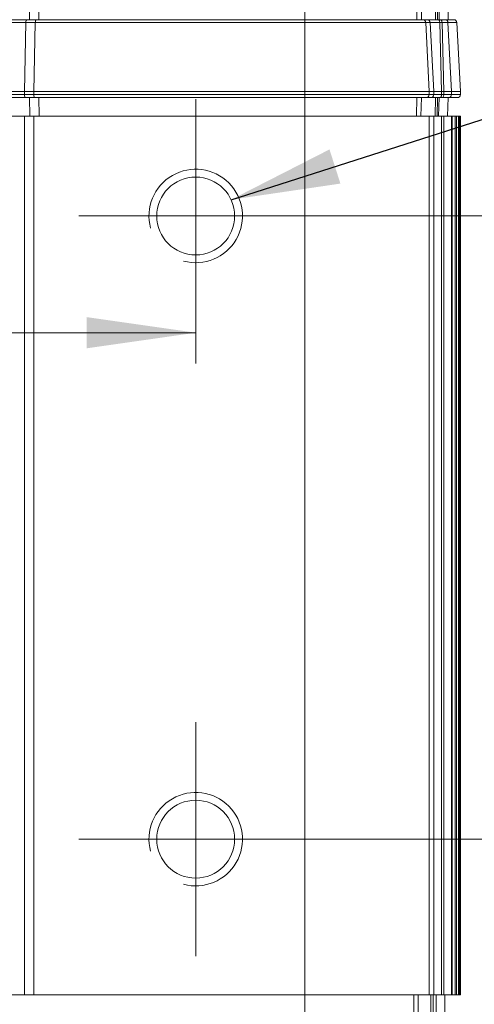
# Model space of a CAD drawing. Header units: millimetres. Extents: x 5 to 415, y 5 to 292.
# Tile 15 of 31: x 201 to 216, y 97 to 128. Entities that reach past the tile are written whole.
import ezdxf

# ---------------------------------------------------------------- set-up
doc = ezdxf.new("R2010")
doc.units = ezdxf.units.MM
doc.styles.add('SLDTEXTSTYLE0', font='TXT', dxfattribs={"width": 0.75})
doc.dimstyles.new('SLDDIMSTYLE1', dxfattribs={"dimtxt": 3.5, "dimasz": 3.5, "dimexe": 0, "dimexo": 0.0625, "dimgap": 0.875, "dimtad": 1, "dimdec": 1, "dimrnd": 1e-09, "dimzin": 12, "dimdsep": 46, "dimtxsty": 'SLDTEXTSTYLE0', "dimsah": 1, "dimcen": 0.09, "dimadec": 0, "dimazin": 3, "dimtfac": 1, "dimtofl": 0, "dimtmove": 0, "dimatfit": 3, "dimfxl": 1, "dimfrac": 2, "dimtolj": 1, "dimtzin": 12, "dimarcsym": 0})
doc.dimstyles.new('SLDDIMSTYLE3', dxfattribs={"dimtxt": 3.5, "dimasz": 3.5, "dimexe": 0, "dimexo": 0.0625, "dimgap": 0.875, "dimtad": 1, "dimrnd": 1e-09, "dimzin": 12, "dimdsep": 46, "dimtxsty": 'SLDTEXTSTYLE0', "dimsah": 1, "dimcen": 0.09, "dimadec": 0, "dimazin": 3, "dimtol": 1, "dimtp": 0.1, "dimtm": 0.1, "dimtfac": 1, "dimtdec": 1, "dimtmove": 0, "dimatfit": 0, "dimfxl": 1, "dimfrac": 2, "dimtolj": 1, "dimarcsym": 0})
doc.dimstyles.new('SLDDIMSTYLE4', dxfattribs={"dimtxt": 3.5, "dimasz": 3.5, "dimexe": 0, "dimexo": 0.0625, "dimgap": 0.875, "dimtad": 1, "dimrnd": 1e-09, "dimzin": 12, "dimdsep": 46, "dimtxsty": 'SLDTEXTSTYLE0', "dimsah": 1, "dimcen": 0.09, "dimadec": 0, "dimazin": 3, "dimtol": 1, "dimtp": 0.1, "dimtm": 0.1, "dimtfac": 1, "dimtdec": 1, "dimtofl": 0, "dimtmove": 0, "dimatfit": 3, "dimfxl": 1, "dimfrac": 2, "dimtolj": 1, "dimarcsym": 0})
doc.dimstyles.new('SLDDIMSTYLE5', dxfattribs={"dimtxt": 0.18, "dimasz": 3.5, "dimexe": 0, "dimexo": 0.0625, "dimgap": 0, "dimtad": 0, "dimtih": 1, "dimtoh": 1, "dimdec": 0, "dimrnd": 1e-09, "dimzin": 0, "dimdsep": 46, "dimtxsty": 'Standard', "dimsah": 1, "dimcen": 0.09, "dimadec": 0, "dimazin": 0, "dimtfac": 3.5, "dimtdec": 0, "dimtofl": 0, "dimtmove": 0, "dimatfit": 3, "dimfxl": 1, "dimfrac": 2, "dimtolj": 1, "dimtzin": 0, "dimarcsym": 0})

# ---------------------------------------------------------------- blocks, each defined once
blk = doc.blocks.new('_D_8')
at = {"color": 7, "linetype": 'Continuous', "lineweight": 0}
for p, q in [((224.334, 121.994), (224.334, 128.494)), ((207.648, 121.994), (225.324, 121.994)), ((224.334, 101.994), (224.334, 121.994)), ((207.648, 101.994), (225.324, 101.994)), ((224.334, 101.994), (224.334, 95.494))]:
    blk.add_line(p, q, dxfattribs=at)
for points in [[(224.334, 121.994), (224.834, 125.494), (223.834, 125.494)], [(224.334, 101.994), (223.834, 98.494), (224.834, 98.494)]]:
    blk.add_solid(points, dxfattribs=at)
at = {"color": 7, "linetype": 'Continuous', "lineweight": 0, "attachment_point": 1, "rotation": 90, "style": 'SLDTEXTSTYLE0'}
for s, insert, char_height in [('±0,1', (220.884, 112.067), 2.45), ('20', (219.822, 105.602), 3.5)]:
    blk.add_mtext(s, dxfattribs=dict(at, insert=insert, char_height=char_height))
blk = doc.blocks.new('_D_9')
at = {"color": 7, "linetype": 'Continuous', "lineweight": 0}
for p, q in [((169.657, 121.003), (169.657, 117.257)), ((206.657, 121.003), (206.657, 117.257)), ((169.657, 118.248), (146.573, 118.248)), ((206.657, 118.248), (169.657, 118.248))]:
    blk.add_line(p, q, dxfattribs=at)
for points in [[(169.657, 118.248), (173.157, 117.748), (173.157, 118.748)], [(206.657, 118.248), (203.157, 118.748), (203.157, 117.748)]]:
    blk.add_solid(points, dxfattribs=at)
at = {"color": 7, "linetype": 'Continuous', "lineweight": 0, "attachment_point": 1, "style": 'SLDTEXTSTYLE0'}
for s, insert, char_height in [('37', (146.573, 122.759), 3.5), ('±0,1', (153.038, 121.698), 2.45)]:
    blk.add_mtext(s, dxfattribs=dict(at, insert=insert, char_height=char_height))
blk = doc.blocks.new('_D_11')
at = {"color": 7, "linetype": 'Continuous', "lineweight": 0}
for p, q in [((178.648, 157.494), (225.324, 157.494)), ((224.334, 157.494), (224.334, 121.994)), ((211.398, 121.994), (225.324, 121.994))]:
    blk.add_line(p, q, dxfattribs=at)
for points in [[(224.334, 157.494), (223.834, 153.994), (224.834, 153.994)], [(224.334, 121.994), (224.834, 125.494), (223.834, 125.494)]]:
    blk.add_solid(points, dxfattribs=at)
at = {"color": 7, "linetype": 'Continuous', "lineweight": 0, "insert": (219.822, 135.218), "char_height": 3.5, "attachment_point": 1, "rotation": 90, "style": 'SLDTEXTSTYLE0'}
blk.add_mtext('35,5', dxfattribs=at)
blk = doc.blocks.new('SW_CENTERMARKSYMBOL_0')
at = {"color": 0, "linetype": 'Continuous', "lineweight": 0}
for p, q in [((0, 2.5), (0, 3.75)), ((0, 0), (0, 2.5)), ((-2.5, 0), (-3.75, 0)), ((0, 0), (-2.5, 0)), ((0, 0), (0, -2.5)), ((0, 0), (2.5, 0)), ((2.5, 0), (3.75, 0)), ((0, -2.5), (0, -3.75))]:
    blk.add_line(p, q, dxfattribs=at)
blk = doc.blocks.new('SW_CENTERMARKSYMBOL_3')
at = {"color": 0, "linetype": 'Continuous', "lineweight": 0}
for p, q in [((0, 2.5), (0, 3.75)), ((0, 0), (0, 2.5)), ((-2.5, 0), (-3.75, 0)), ((0, 0), (-2.5, 0)), ((0, 0), (0, -2.5)), ((0, 0), (2.5, 0)), ((2.5, 0), (3.75, 0)), ((0, -2.5), (0, -3.75))]:
    blk.add_line(p, q, dxfattribs=at)

msp = doc.modelspace()

# ---------------------------------------------------------------- linework, layer by layer
at = {"color": 7, "linetype": 'Continuous', "lineweight": 15}
for p, q in [((201.327, 128.894), (201.323, 128.294)), ((201.627, 128.894), (201.623, 128.294)), ((210.157, 128.894), (210.157, 128.294)), ((213.745, 128.894), (213.755, 128.294)), ((213.888, 128.894), (213.899, 128.294)), ((214.343, 128.894), (214.348, 128.294)), ((214.415, 128.894), (214.42, 128.294)), ((214.459, 128.894), (214.47, 128.294)), ((214.757, 128.294), (214.747, 128.894)), ((175.068, 128.294), (201.247, 128.294)), ((201.205, 128.199), (175.109, 128.199)), ((201.157, 125.994), (201.205, 128.199)), ((201.505, 128.199), (201.205, 128.199)), ((201.247, 128.294), (201.547, 128.294)), ((201.457, 125.994), (201.505, 128.199)), ((210.157, 128.199), (201.505, 128.199)), ((201.547, 128.294), (210.157, 128.294)), ((210.157, 128.199), (210.157, 128.294)), ((210.157, 128.294), (213.94, 128.294)), ((210.157, 125.994), (210.157, 128.199)), ((214.04, 128.199), (210.157, 128.199)), ((213.94, 128.294), (214.083, 128.294)), ((214.155, 125.994), (214.04, 128.199)), ((214.183, 128.199), (214.04, 128.199)), ((214.083, 128.294), (214.441, 128.294)), ((214.298, 125.994), (214.183, 128.199)), ((214.49, 128.199), (214.183, 128.199)), ((214.441, 128.294), (214.512, 128.294)), ((214.49, 128.199), (214.548, 125.994)), ((214.562, 128.199), (214.49, 128.199)), ((214.512, 128.294), (214.654, 128.294)), ((214.62, 125.994), (214.562, 128.199)), ((214.754, 128.199), (214.562, 128.199)), ((214.654, 128.294), (214.942, 128.294)), ((214.754, 128.199), (214.869, 125.994)), ((215.042, 128.199), (214.754, 128.199)), ((215.042, 128.199), (215.157, 125.994)), ((201.2, 125.794), (175.114, 125.794)), ((175.156, 125.89), (201.159, 125.89)), ((175.157, 125.994), (201.157, 125.994)), ((201.157, 125.994), (201.457, 125.994)), ((201.159, 125.89), (201.157, 125.994)), ((201.159, 125.89), (201.459, 125.89)), ((201.5, 125.794), (201.2, 125.794)), ((201.329, 125.194), (201.323, 125.794)), ((201.457, 125.994), (210.157, 125.994)), ((201.459, 125.89), (201.457, 125.994)), ((201.459, 125.89), (210.157, 125.89)), ((210.157, 125.794), (201.5, 125.794)), ((201.629, 125.194), (201.623, 125.794)), ((210.157, 125.994), (214.155, 125.994)), ((210.157, 125.89), (210.157, 125.994)), ((210.157, 125.89), (214.152, 125.89)), ((210.157, 125.794), (210.157, 125.89)), ((214.052, 125.794), (210.157, 125.794)), ((210.157, 125.194), (210.157, 125.794)), ((213.74, 125.194), (213.755, 125.794)), ((213.883, 125.194), (213.899, 125.794)), ((214.195, 125.794), (214.052, 125.794)), ((214.152, 125.89), (214.155, 125.994)), ((214.152, 125.89), (214.295, 125.89)), ((214.155, 125.994), (214.298, 125.994)), ((214.496, 125.794), (214.195, 125.794)), ((214.295, 125.89), (214.298, 125.994)), ((214.295, 125.89), (214.546, 125.89)), ((214.298, 125.994), (214.548, 125.994)), ((214.34, 125.194), (214.348, 125.794)), ((214.412, 125.194), (214.42, 125.794)), ((214.454, 125.194), (214.47, 125.794)), ((214.568, 125.794), (214.496, 125.794)), ((214.548, 125.994), (214.546, 125.89)), ((214.546, 125.89), (214.618, 125.89)), ((214.548, 125.994), (214.62, 125.994)), ((214.766, 125.794), (214.568, 125.794)), ((214.618, 125.89), (214.62, 125.994)), ((214.618, 125.89), (214.866, 125.89)), ((214.869, 125.994), (214.62, 125.994)), ((214.742, 125.194), (214.757, 125.794)), ((215.054, 125.794), (214.766, 125.794)), ((214.869, 125.994), (214.866, 125.89)), ((214.866, 125.89), (215.154, 125.89)), ((214.869, 125.994), (215.157, 125.994)), ((215.154, 125.89), (215.157, 125.994)), ((201.157, 125.194), (175.157, 125.194)), ((201.157, 96.994), (201.157, 125.194)), ((201.157, 125.194), (201.457, 125.194)), ((201.457, 96.994), (201.457, 125.194)), ((210.157, 125.194), (201.457, 125.194)), ((210.157, 96.994), (210.157, 125.194)), ((210.157, 125.194), (214.155, 125.194)), ((214.155, 96.994), (214.155, 125.194)), ((214.155, 125.194), (214.298, 125.194)), ((214.298, 96.994), (214.298, 125.194)), ((214.298, 125.194), (214.548, 125.194)), ((214.548, 125.194), (214.548, 96.994)), ((214.548, 125.194), (214.62, 125.194)), ((214.62, 96.994), (214.62, 125.194)), ((214.62, 125.194), (214.869, 125.194)), ((214.869, 125.194), (214.869, 96.994)), ((214.891, 125.194), (214.869, 125.194)), ((214.891, 96.994), (214.891, 125.194)), ((214.891, 96.994), (214.891, 125.194)), ((214.891, 125.194), (214.891, 125.194)), ((214.891, 125.194), (214.989, 125.194)), ((214.989, 125.194), (214.989, 96.994)), ((215.03, 125.194), (214.989, 125.194)), ((215.03, 96.994), (215.03, 125.194)), ((215.03, 96.994), (215.03, 125.194)), ((215.03, 125.194), (215.03, 125.194)), ((215.03, 125.194), (215.094, 125.194)), ((215.094, 125.194), (215.094, 96.994)), ((215.116, 125.194), (215.094, 125.194)), ((215.115, 125.194), (215.148, 125.194)), ((215.116, 96.994), (215.116, 125.194)), ((215.116, 96.994), (215.116, 125.194)), ((215.116, 125.194), (215.116, 125.194)), ((215.148, 125.194), (215.148, 96.994)), ((215.155, 125.194), (215.148, 125.194)), ((215.155, 96.994), (215.155, 125.194)), ((201.157, 96.994), (175.157, 96.994)), ((201.157, 96.994), (201.457, 96.994)), ((210.157, 96.994), (201.457, 96.994)), ((210.157, 96.994), (210.157, 96.394)), ((210.157, 96.994), (214.155, 96.994)), ((213.656, 96.994), (213.656, 96.394)), ((213.802, 96.994), (213.802, 96.394)), ((214.155, 96.994), (214.298, 96.994)), ((214.202, 96.994), (214.202, 96.394)), ((214.276, 96.994), (214.276, 96.394)), ((214.548, 96.994), (214.298, 96.994)), ((214.376, 96.994), (214.376, 96.394)), ((214.548, 96.994), (214.62, 96.994)), ((214.869, 96.994), (214.62, 96.994)), ((214.657, 96.394), (214.657, 96.994)), ((214.891, 96.994), (214.869, 96.994)), ((214.891, 96.994), (214.891, 96.994)), ((214.989, 96.994), (214.891, 96.994)), ((215.03, 96.994), (214.989, 96.994)), ((215.03, 96.994), (215.03, 96.994)), ((215.094, 96.994), (215.03, 96.994)), ((215.116, 96.994), (215.094, 96.994)), ((215.148, 96.994), (215.115, 96.994)), ((215.116, 96.994), (215.116, 96.994)), ((215.155, 96.994), (215.148, 96.994))]:
    msp.add_line(p, q, dxfattribs=at)
at = {"color": 7, "linetype": 'Continuous', "lineweight": 15, "flags": 128}
for points in [[(214.49, 128.199), (214.489, 128.218), (214.486, 128.236), (214.481, 128.252), (214.475, 128.266), (214.467, 128.278), (214.459, 128.287), (214.45, 128.292), (214.441, 128.294)], [(214.562, 128.199), (214.561, 128.218), (214.558, 128.236), (214.553, 128.252), (214.547, 128.266), (214.539, 128.278), (214.531, 128.287), (214.522, 128.292), (214.512, 128.294)], [(214.496, 125.794), (214.506, 125.796), (214.515, 125.801), (214.524, 125.81), (214.531, 125.822), (214.537, 125.837), (214.542, 125.853), (214.545, 125.871), (214.546, 125.89)], [(214.568, 125.794), (214.578, 125.796), (214.587, 125.801), (214.595, 125.81), (214.603, 125.822), (214.609, 125.837), (214.614, 125.853), (214.617, 125.871), (214.618, 125.89)]]:
    msp.add_lwpolyline(points, dxfattribs=at)
at = {"color": 7, "linetype": 'Continuous', "lineweight": 15}
for centre in [(206.657, 121.994), (206.657, 101.994)]:
    msp.add_circle(centre, 1.25, dxfattribs=at)
for centre, radius, start, end in [((213.94, 128.194), 0.1, 2.9847, 89.9867), ((214.083, 128.194), 0.1, 2.9847, 89.9867), ((214.654, 128.194), 0.0999, 2.956, 89.9616), ((214.942, 128.194), 0.1, 3, 90), ((214.052, 125.894), 0.1, 270.0136, 358.0149), ((214.195, 125.894), 0.1, 270.0136, 358.0149), ((214.766, 125.894), 0.0999, 270.0394, 358.0431), ((215.054, 125.894), 0.1, 270, 358)]:
    msp.add_arc(centre, radius, start, end, dxfattribs=at)
at = {"color": 7, "linetype": 'Continuous', "lineweight": 0}
for centre in [(206.657, 121.994), (206.657, 101.994)]:
    msp.add_arc(centre, 1.5, 255, 195, dxfattribs=at)
at = {"color": 7, "linetype": 'Continuous', "lineweight": 15}
for centre, start_param, end_param in [((201.247, 128.194), 0, 1.518436), ((201.547, 128.194), 0, 1.518436), ((201.2, 125.894), 1.605703, 3.141593), ((201.5, 125.894), 1.605703, 3.141593)]:
    msp.add_ellipse(centre, major_axis=(0, 0.1), ratio=0.414214, start_param=start_param, end_param=end_param, dxfattribs=at)

# ---------------------------------------------------------------- block references
at = {"color": 7, "linetype": 'Continuous', "lineweight": 0}
for name, p in [('SW_CENTERMARKSYMBOL_3', (206.657, 121.994)), ('SW_CENTERMARKSYMBOL_0', (206.657, 101.994))]:
    msp.add_blockref(name, p, dxfattribs=at)

# ---------------------------------------------------------------- dimensions: what is measured, and where the dimension line sits
for p1, p2, dimstyle, picture, middle in [((177.657, 157.494), (210.407, 121.994), 'SLDDIMSTYLE1', '_D_11', (224.334, 139.744)), ((206.657, 101.994), (206.657, 121.994), 'SLDDIMSTYLE3', '_D_8', (224.334, 111.994))]:
    dim = msp.add_linear_dim(base=(224.334, 121.994), p1=p1, p2=p2, angle=90, dimstyle=dimstyle, dxfattribs=at)
    dim.commit()
    dim.dimension.update_dxf_attribs({"geometry": picture, "text_midpoint": middle, "dimtype": 160})
dim = msp.add_linear_dim(base=(169.657, 118.248), p1=(206.657, 121.994), p2=(169.657, 121.994), dimstyle='SLDDIMSTYLE4', dxfattribs=at)
dim.commit()
dim.dimension.update_dxf_attribs({"geometry": '_D_9', "text_midpoint": (152.965, 118.248), "dimtype": 160})

# ---------------------------------------------------------------- leaders
msp.add_leader([(207.792, 122.517), (234.545, 131.062)], dimstyle='SLDDIMSTYLE5', dxfattribs=at)

doc.saveas('drawing.dxf')
